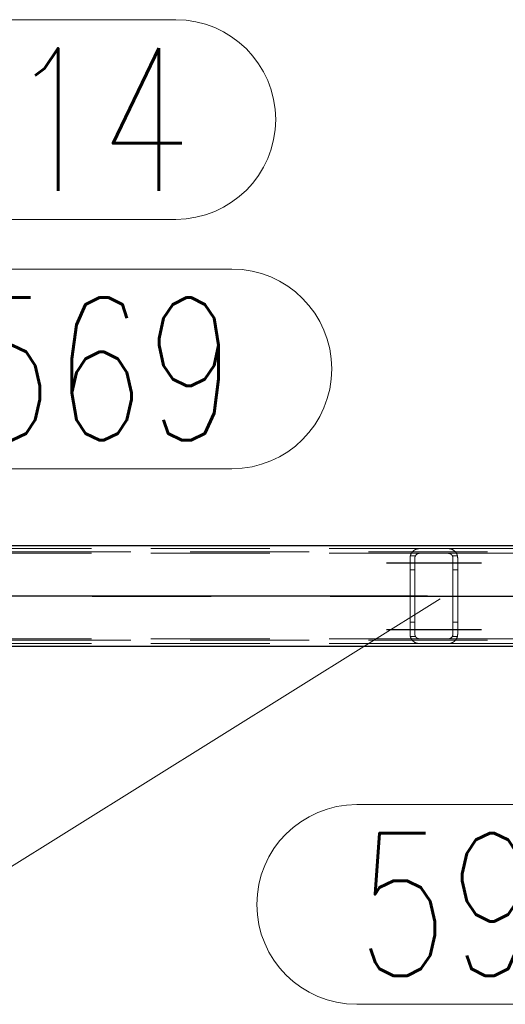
# Model space of a CAD drawing. Header units: millimetres. Extents: x -851 to 2, y 9346 to 10016.
# Tile 128 of 256: x -673 to -662, y 9567 to 9588. Entities that reach past the tile are written whole.
import ezdxf

# ---------------------------------------------------------------- set-up
doc = ezdxf.new("R2010")
doc.units = ezdxf.units.MM
doc.header["$LTSCALE"] = 10
doc.linetypes.add('HIDDEN', pattern=[0.375, 0.25, -0.125])
doc.linetypes.add('MITTE', pattern=[2, 1.25, -0.25, 0.25, -0.25])
for name, color, linetype, lineweight in [('PS_Hidden', 2, 'HIDDEN', 9), ('PS_Pos', 1, 'Continuous', 15), ('PS_Shape', 161, 'Continuous', 30), ('PS_SOLID', 7, 'Continuous', 30)]:
    doc.layers.add(name, color=color, linetype=linetype, lineweight=lineweight)
doc.layers.add('PS_Mid', color=5, linetype='MITTE')
doc.styles.add('simplex', font='simplex.shx', dxfattribs={"width": 0.75})

# ---------------------------------------------------------------- blocks, each defined once
blk = doc.blocks.new('*X706')
at = {"layer": 'PS_Hidden', "color": 2, "linetype": 'HIDDEN'}
for p, q in [((-673.568, 9576.79), (-664.168, 9576.79)), ((-664.292, 9576.747), (-664.289, 9576.75)), ((-664.289, 9576.75), (-664.285, 9576.753)), ((-664.285, 9576.753), (-664.281, 9576.756)), ((-664.281, 9576.756), (-664.277, 9576.758)), ((-664.277, 9576.758), (-664.273, 9576.761)), ((-664.273, 9576.761), (-664.268, 9576.763)), ((-664.268, 9576.763), (-664.264, 9576.766)), ((-664.264, 9576.766), (-664.259, 9576.768)), ((-664.259, 9576.768), (-664.255, 9576.771)), ((-664.255, 9576.771), (-664.25, 9576.773)), ((-664.25, 9576.773), (-664.245, 9576.775)), ((-664.245, 9576.775), (-664.24, 9576.777)), ((-664.24, 9576.777), (-664.234, 9576.779)), ((-664.234, 9576.779), (-664.229, 9576.781)), ((-664.229, 9576.781), (-664.223, 9576.783)), ((-664.223, 9576.783), (-664.218, 9576.784)), ((-664.218, 9576.784), (-664.211, 9576.786)), ((-664.211, 9576.786), (-664.205, 9576.787)), ((-664.205, 9576.787), (-664.198, 9576.788)), ((-664.198, 9576.788), (-664.191, 9576.789)), ((-664.191, 9576.789), (-664.183, 9576.79)), ((-664.183, 9576.79), (-664.176, 9576.79)), ((-664.176, 9576.79), (-664.168, 9576.79)), ((-664.168, 9576.79), (-663.568, 9576.79)), ((-664.168, 9576.79), (-664.168, 9576.79)), ((-663.568, 9576.79), (-654.168, 9576.79)), ((-663.568, 9576.79), (-663.561, 9576.79)), ((-663.561, 9576.79), (-663.554, 9576.79)), ((-663.554, 9576.79), (-663.547, 9576.789)), ((-663.547, 9576.789), (-663.54, 9576.788)), ((-663.54, 9576.788), (-663.533, 9576.787)), ((-663.533, 9576.787), (-663.526, 9576.786)), ((-663.526, 9576.786), (-663.519, 9576.784)), ((-663.519, 9576.784), (-663.513, 9576.783)), ((-663.513, 9576.783), (-663.507, 9576.781)), ((-663.507, 9576.781), (-663.502, 9576.779)), ((-663.502, 9576.779), (-663.497, 9576.777)), ((-663.497, 9576.777), (-663.492, 9576.775)), ((-663.492, 9576.775), (-663.487, 9576.773)), ((-663.487, 9576.773), (-663.482, 9576.771)), ((-663.482, 9576.771), (-663.477, 9576.768)), ((-663.477, 9576.768), (-663.472, 9576.766)), ((-663.472, 9576.766), (-663.468, 9576.763)), ((-663.468, 9576.763), (-663.463, 9576.76)), ((-663.463, 9576.76), (-663.459, 9576.758)), ((-663.459, 9576.758), (-663.455, 9576.755)), ((-663.455, 9576.755), (-663.451, 9576.752)), ((-663.451, 9576.752), (-663.447, 9576.749)), ((-486.492, 9576.72), (-781.692, 9576.72)), ((-673.568, 9576.69), (-664.168, 9576.69)), ((-664.368, 9576.605), (-664.367, 9576.61)), ((-664.368, 9576.6), (-664.368, 9576.605)), ((-664.368, 9576.595), (-664.368, 9576.6)), ((-664.368, 9576.59), (-664.368, 9576.595)), ((-664.368, 9574.99), (-664.368, 9576.59)), ((-664.367, 9576.615), (-664.366, 9576.619)), ((-664.367, 9576.61), (-664.367, 9576.615)), ((-664.366, 9576.619), (-664.365, 9576.624)), ((-664.365, 9576.629), (-664.364, 9576.634)), ((-664.365, 9576.624), (-664.365, 9576.629)), ((-664.364, 9576.634), (-664.363, 9576.638)), ((-664.363, 9576.638), (-664.361, 9576.643)), ((-664.255, 9576.64), (-664.362, 9576.64)), ((-664.361, 9576.643), (-664.36, 9576.647)), ((-664.36, 9576.647), (-664.359, 9576.652)), ((-664.359, 9576.652), (-664.357, 9576.656)), ((-664.357, 9576.656), (-664.356, 9576.661)), ((-664.356, 9576.661), (-664.354, 9576.665)), ((-664.354, 9576.665), (-664.352, 9576.67)), ((-664.352, 9576.67), (-664.35, 9576.674)), ((-664.35, 9576.674), (-664.348, 9576.678)), ((-664.348, 9576.678), (-664.346, 9576.682)), ((-664.346, 9576.682), (-664.344, 9576.686)), ((-664.344, 9576.686), (-664.342, 9576.69)), ((-664.342, 9576.69), (-664.339, 9576.694)), ((-664.339, 9576.694), (-664.337, 9576.698)), ((-664.337, 9576.698), (-664.334, 9576.702)), ((-664.334, 9576.702), (-664.332, 9576.706)), ((-664.332, 9576.706), (-664.329, 9576.709)), ((-664.329, 9576.709), (-664.326, 9576.713)), ((-664.326, 9576.713), (-664.324, 9576.716)), ((-664.324, 9576.716), (-664.321, 9576.72)), ((-664.321, 9576.72), (-664.318, 9576.723)), ((-664.318, 9576.723), (-664.315, 9576.727)), ((-664.315, 9576.727), (-664.312, 9576.73)), ((-664.312, 9576.73), (-664.309, 9576.733)), ((-664.309, 9576.733), (-664.305, 9576.736)), ((-664.305, 9576.736), (-664.302, 9576.739)), ((-664.302, 9576.739), (-664.299, 9576.742)), ((-664.299, 9576.742), (-664.296, 9576.745)), ((-664.296, 9576.745), (-664.292, 9576.747)), ((-664.267, 9576.604), (-664.268, 9576.601)), ((-664.268, 9576.601), (-664.268, 9576.599)), ((-664.268, 9576.599), (-664.268, 9576.597)), ((-664.268, 9576.597), (-664.268, 9576.595)), ((-664.268, 9576.595), (-664.268, 9576.593)), ((-664.268, 9576.593), (-664.268, 9576.59)), ((-664.268, 9576.59), (-664.268, 9574.99)), ((-664.268, 9576.59), (-664.268, 9576.59)), ((-664.266, 9576.61), (-664.267, 9576.608)), ((-664.267, 9576.608), (-664.267, 9576.606)), ((-664.267, 9576.606), (-664.267, 9576.604)), ((-664.265, 9576.615), (-664.266, 9576.613)), ((-664.266, 9576.613), (-664.266, 9576.61)), ((-664.264, 9576.619), (-664.265, 9576.617)), ((-664.265, 9576.617), (-664.265, 9576.615)), ((-664.263, 9576.621), (-664.264, 9576.619)), ((-664.262, 9576.626), (-664.263, 9576.624)), ((-664.263, 9576.624), (-664.263, 9576.621)), ((-664.261, 9576.628), (-664.262, 9576.626)), ((-664.26, 9576.63), (-664.261, 9576.628)), ((-664.259, 9576.632), (-664.26, 9576.63)), ((-664.258, 9576.634), (-664.259, 9576.632)), ((-664.257, 9576.636), (-664.258, 9576.634)), ((-664.256, 9576.638), (-664.257, 9576.636)), ((-664.255, 9576.64), (-664.256, 9576.638)), ((-664.254, 9576.642), (-664.255, 9576.64)), ((-664.253, 9576.644), (-664.254, 9576.642)), ((-664.251, 9576.646), (-664.253, 9576.644)), ((-664.25, 9576.648), (-664.251, 9576.646)), ((-664.249, 9576.65), (-664.25, 9576.648)), ((-664.247, 9576.652), (-664.249, 9576.65)), ((-664.246, 9576.654), (-664.247, 9576.652)), ((-664.244, 9576.655), (-664.246, 9576.654)), ((-664.243, 9576.657), (-664.244, 9576.655)), ((-664.241, 9576.659), (-664.243, 9576.657)), ((-664.24, 9576.661), (-664.241, 9576.659)), ((-664.238, 9576.662), (-664.24, 9576.661)), ((-664.236, 9576.664), (-664.238, 9576.662)), ((-664.234, 9576.665), (-664.236, 9576.664)), ((-664.233, 9576.667), (-664.234, 9576.665)), ((-664.231, 9576.668), (-664.233, 9576.667)), ((-664.229, 9576.67), (-664.231, 9576.668)), ((-664.227, 9576.671), (-664.229, 9576.67)), ((-664.225, 9576.673), (-664.227, 9576.671)), ((-664.223, 9576.674), (-664.225, 9576.673)), ((-664.22, 9576.676), (-664.223, 9576.674)), ((-664.218, 9576.677), (-664.22, 9576.676)), ((-664.216, 9576.678), (-664.218, 9576.677)), ((-664.213, 9576.68), (-664.216, 9576.678)), ((-664.211, 9576.681), (-664.213, 9576.68)), ((-664.208, 9576.682), (-664.211, 9576.681)), ((-664.205, 9576.683), (-664.208, 9576.682)), ((-664.203, 9576.684), (-664.205, 9576.683)), ((-664.2, 9576.685), (-664.203, 9576.684)), ((-664.197, 9576.686), (-664.2, 9576.685)), ((-664.194, 9576.687), (-664.197, 9576.686)), ((-664.191, 9576.688), (-664.194, 9576.687)), ((-664.188, 9576.688), (-664.191, 9576.688)), ((-664.185, 9576.689), (-664.188, 9576.688)), ((-664.182, 9576.689), (-664.185, 9576.689)), ((-664.178, 9576.69), (-664.182, 9576.689)), ((-664.175, 9576.69), (-664.178, 9576.69)), ((-664.172, 9576.69), (-664.175, 9576.69)), ((-664.168, 9576.69), (-664.172, 9576.69)), ((-663.568, 9576.69), (-664.168, 9576.69)), ((-663.568, 9576.69), (-654.168, 9576.69)), ((-663.565, 9576.69), (-663.568, 9576.69)), ((-663.568, 9576.69), (-663.568, 9576.69)), ((-663.562, 9576.69), (-663.565, 9576.69)), ((-663.559, 9576.69), (-663.562, 9576.69)), ((-663.555, 9576.689), (-663.559, 9576.69)), ((-663.552, 9576.689), (-663.555, 9576.689)), ((-663.549, 9576.688), (-663.552, 9576.689)), ((-663.545, 9576.688), (-663.549, 9576.688)), ((-663.542, 9576.687), (-663.545, 9576.688)), ((-663.539, 9576.686), (-663.542, 9576.687)), ((-663.536, 9576.685), (-663.539, 9576.686)), ((-663.533, 9576.684), (-663.536, 9576.685)), ((-663.531, 9576.683), (-663.533, 9576.684)), ((-663.528, 9576.682), (-663.531, 9576.683)), ((-663.525, 9576.681), (-663.528, 9576.682)), ((-663.523, 9576.679), (-663.525, 9576.681)), ((-663.52, 9576.678), (-663.523, 9576.679)), ((-663.518, 9576.677), (-663.52, 9576.678)), ((-663.515, 9576.675), (-663.518, 9576.677)), ((-663.513, 9576.674), (-663.515, 9576.675)), ((-663.511, 9576.672), (-663.513, 9576.674)), ((-663.509, 9576.67), (-663.511, 9576.672)), ((-663.507, 9576.669), (-663.509, 9576.67)), ((-663.505, 9576.667), (-663.507, 9576.669)), ((-663.503, 9576.666), (-663.505, 9576.667)), ((-663.501, 9576.664), (-663.503, 9576.666)), ((-663.499, 9576.662), (-663.501, 9576.664)), ((-663.497, 9576.661), (-663.499, 9576.662)), ((-663.496, 9576.659), (-663.497, 9576.661)), ((-663.494, 9576.657), (-663.496, 9576.659)), ((-663.493, 9576.656), (-663.494, 9576.657)), ((-663.491, 9576.654), (-663.493, 9576.656)), ((-663.49, 9576.652), (-663.491, 9576.654)), ((-663.488, 9576.65), (-663.49, 9576.652)), ((-663.487, 9576.648), (-663.488, 9576.65)), ((-663.486, 9576.647), (-663.487, 9576.648)), ((-663.484, 9576.645), (-663.486, 9576.647)), ((-663.483, 9576.643), (-663.484, 9576.645)), ((-663.482, 9576.641), (-663.483, 9576.643)), ((-663.481, 9576.639), (-663.482, 9576.641)), ((-663.375, 9576.64), (-663.482, 9576.64)), ((-663.48, 9576.637), (-663.481, 9576.639)), ((-663.479, 9576.635), (-663.48, 9576.637)), ((-663.478, 9576.633), (-663.479, 9576.635)), ((-663.477, 9576.631), (-663.478, 9576.633)), ((-663.476, 9576.629), (-663.477, 9576.631)), ((-663.475, 9576.627), (-663.476, 9576.629)), ((-663.474, 9576.624), (-663.475, 9576.627)), ((-663.474, 9576.622), (-663.474, 9576.624)), ((-663.473, 9576.62), (-663.474, 9576.622)), ((-663.472, 9576.618), (-663.473, 9576.62)), ((-663.472, 9576.616), (-663.472, 9576.618)), ((-663.471, 9576.614), (-663.472, 9576.616)), ((-663.471, 9576.612), (-663.471, 9576.614)), ((-663.47, 9576.61), (-663.471, 9576.612)), ((-663.47, 9576.607), (-663.47, 9576.61)), ((-663.47, 9576.605), (-663.47, 9576.607)), ((-663.469, 9576.603), (-663.47, 9576.605)), ((-663.469, 9576.601), (-663.469, 9576.603)), ((-663.469, 9576.599), (-663.469, 9576.601)), ((-663.469, 9576.597), (-663.469, 9576.599)), ((-663.468, 9576.595), (-663.469, 9576.597)), ((-663.468, 9576.592), (-663.468, 9576.595)), ((-663.468, 9576.59), (-663.468, 9576.592)), ((-663.468, 9574.99), (-663.468, 9576.59)), ((-663.447, 9576.749), (-663.443, 9576.746)), ((-663.443, 9576.746), (-663.439, 9576.743)), ((-663.439, 9576.743), (-663.436, 9576.74)), ((-663.436, 9576.74), (-663.432, 9576.737)), ((-663.432, 9576.737), (-663.429, 9576.734)), ((-663.429, 9576.734), (-663.426, 9576.731)), ((-663.426, 9576.731), (-663.423, 9576.728)), ((-663.423, 9576.728), (-663.42, 9576.725)), ((-663.42, 9576.725), (-663.417, 9576.721)), ((-663.417, 9576.721), (-663.414, 9576.718)), ((-663.414, 9576.718), (-663.412, 9576.715)), ((-663.412, 9576.715), (-663.409, 9576.711)), ((-663.409, 9576.711), (-663.406, 9576.707)), ((-663.406, 9576.707), (-663.404, 9576.704)), ((-663.404, 9576.704), (-663.401, 9576.7)), ((-663.401, 9576.7), (-663.399, 9576.696)), ((-663.399, 9576.696), (-663.396, 9576.692)), ((-663.396, 9576.692), (-663.394, 9576.688)), ((-663.394, 9576.688), (-663.392, 9576.684)), ((-663.392, 9576.684), (-663.39, 9576.68)), ((-663.39, 9576.68), (-663.388, 9576.676)), ((-663.388, 9576.676), (-663.386, 9576.672)), ((-663.386, 9576.672), (-663.384, 9576.668)), ((-663.384, 9576.668), (-663.382, 9576.663)), ((-663.382, 9576.663), (-663.381, 9576.659)), ((-663.381, 9576.659), (-663.379, 9576.655)), ((-663.379, 9576.655), (-663.378, 9576.65)), ((-663.378, 9576.65), (-663.376, 9576.646)), ((-663.376, 9576.646), (-663.375, 9576.641)), ((-663.375, 9576.641), (-663.374, 9576.637)), ((-663.374, 9576.637), (-663.373, 9576.632)), ((-663.373, 9576.632), (-663.372, 9576.628)), ((-663.372, 9576.628), (-663.371, 9576.623)), ((-663.371, 9576.623), (-663.37, 9576.618)), ((-663.37, 9576.618), (-663.37, 9576.614)), ((-663.37, 9576.614), (-663.369, 9576.609)), ((-663.369, 9576.609), (-663.369, 9576.604)), ((-663.369, 9576.604), (-663.369, 9576.6)), ((-663.369, 9576.6), (-663.368, 9576.595)), ((-663.368, 9576.595), (-663.368, 9576.59)), ((-663.368, 9576.59), (-663.368, 9574.99)), ((-663.368, 9576.59), (-663.368, 9576.59)), ((-664.268, 9576.34), (-664.368, 9576.34)), ((-663.368, 9576.34), (-663.468, 9576.34)), ((-664.268, 9575.24), (-664.368, 9575.24)), ((-663.368, 9575.24), (-663.468, 9575.24)), ((-673.568, 9574.89), (-664.168, 9574.89)), ((-664.368, 9574.985), (-664.368, 9574.99)), ((-664.368, 9574.99), (-664.368, 9574.99)), ((-664.368, 9574.981), (-664.368, 9574.985)), ((-664.368, 9574.976), (-664.368, 9574.981)), ((-664.367, 9574.971), (-664.368, 9574.976)), ((-664.367, 9574.966), (-664.367, 9574.971)), ((-664.366, 9574.961), (-664.367, 9574.966)), ((-664.365, 9574.957), (-664.366, 9574.961)), ((-664.365, 9574.952), (-664.365, 9574.957)), ((-664.364, 9574.947), (-664.365, 9574.952)), ((-664.363, 9574.943), (-664.364, 9574.947)), ((-664.361, 9574.938), (-664.363, 9574.943)), ((-664.255, 9574.94), (-664.362, 9574.94)), ((-664.36, 9574.933), (-664.361, 9574.938)), ((-664.359, 9574.929), (-664.36, 9574.933)), ((-664.357, 9574.924), (-664.359, 9574.929)), ((-664.356, 9574.92), (-664.357, 9574.924)), ((-664.354, 9574.916), (-664.356, 9574.92)), ((-664.352, 9574.911), (-664.354, 9574.916)), ((-664.35, 9574.907), (-664.352, 9574.911)), ((-664.348, 9574.903), (-664.35, 9574.907)), ((-664.346, 9574.899), (-664.348, 9574.903)), ((-664.344, 9574.895), (-664.346, 9574.899)), ((-664.342, 9574.89), (-664.344, 9574.895)), ((-664.339, 9574.887), (-664.342, 9574.89)), ((-664.337, 9574.883), (-664.339, 9574.887)), ((-664.268, 9574.99), (-664.268, 9574.988)), ((-664.268, 9574.988), (-664.268, 9574.986)), ((-664.268, 9574.986), (-664.268, 9574.984)), ((-664.268, 9574.984), (-664.268, 9574.981)), ((-664.268, 9574.981), (-664.268, 9574.979)), ((-664.268, 9574.979), (-664.267, 9574.977)), ((-664.267, 9574.977), (-664.267, 9574.975)), ((-664.267, 9574.975), (-664.267, 9574.973)), ((-664.267, 9574.973), (-664.266, 9574.97)), ((-664.266, 9574.97), (-664.266, 9574.968)), ((-664.266, 9574.968), (-664.265, 9574.966)), ((-664.265, 9574.966), (-664.265, 9574.964)), ((-664.265, 9574.964), (-664.264, 9574.962)), ((-664.264, 9574.962), (-664.263, 9574.959)), ((-664.263, 9574.959), (-664.263, 9574.957)), ((-664.263, 9574.957), (-664.262, 9574.955)), ((-664.262, 9574.955), (-664.261, 9574.953)), ((-664.261, 9574.953), (-664.26, 9574.951)), ((-664.26, 9574.951), (-664.259, 9574.949)), ((-664.259, 9574.949), (-664.258, 9574.947)), ((-664.258, 9574.947), (-664.257, 9574.945)), ((-664.257, 9574.945), (-664.256, 9574.942)), ((-664.256, 9574.942), (-664.255, 9574.94)), ((-664.255, 9574.94), (-664.254, 9574.938)), ((-664.254, 9574.938), (-664.253, 9574.937)), ((-664.253, 9574.937), (-664.251, 9574.935)), ((-664.251, 9574.935), (-664.25, 9574.933)), ((-664.25, 9574.933), (-664.249, 9574.931)), ((-664.249, 9574.931), (-664.247, 9574.929)), ((-664.247, 9574.929), (-664.246, 9574.927)), ((-664.246, 9574.927), (-664.244, 9574.925)), ((-664.244, 9574.925), (-664.243, 9574.924)), ((-664.243, 9574.924), (-664.241, 9574.922)), ((-664.241, 9574.922), (-664.24, 9574.92)), ((-664.24, 9574.92), (-664.238, 9574.918)), ((-664.238, 9574.918), (-664.236, 9574.917)), ((-664.236, 9574.917), (-664.234, 9574.915)), ((-664.234, 9574.915), (-664.233, 9574.914)), ((-664.233, 9574.914), (-664.231, 9574.912)), ((-664.231, 9574.912), (-664.229, 9574.911)), ((-664.229, 9574.911), (-664.227, 9574.909)), ((-664.227, 9574.909), (-664.225, 9574.908)), ((-664.225, 9574.908), (-664.223, 9574.906)), ((-664.223, 9574.906), (-664.22, 9574.905)), ((-664.22, 9574.905), (-664.218, 9574.904)), ((-664.218, 9574.904), (-664.216, 9574.902)), ((-664.216, 9574.902), (-664.213, 9574.901)), ((-664.213, 9574.901), (-664.211, 9574.9)), ((-664.211, 9574.9), (-664.208, 9574.899)), ((-664.208, 9574.899), (-664.205, 9574.897)), ((-664.205, 9574.897), (-664.203, 9574.896)), ((-664.203, 9574.896), (-664.2, 9574.895)), ((-664.2, 9574.895), (-664.197, 9574.895)), ((-664.197, 9574.895), (-664.194, 9574.894)), ((-664.194, 9574.894), (-664.191, 9574.893)), ((-664.191, 9574.893), (-664.188, 9574.892)), ((-664.188, 9574.892), (-664.185, 9574.892)), ((-664.185, 9574.892), (-664.182, 9574.891)), ((-664.182, 9574.891), (-664.178, 9574.891)), ((-664.178, 9574.891), (-664.175, 9574.891)), ((-664.175, 9574.891), (-664.172, 9574.89)), ((-664.172, 9574.89), (-664.168, 9574.89)), ((-664.168, 9574.89), (-663.568, 9574.89)), ((-663.568, 9574.89), (-654.168, 9574.89)), ((-663.568, 9574.89), (-663.565, 9574.89)), ((-663.565, 9574.89), (-663.562, 9574.891)), ((-663.562, 9574.891), (-663.559, 9574.891)), ((-663.559, 9574.891), (-663.555, 9574.891)), ((-663.555, 9574.891), (-663.552, 9574.892)), ((-663.552, 9574.892), (-663.549, 9574.892)), ((-663.549, 9574.892), (-663.545, 9574.893)), ((-663.545, 9574.893), (-663.542, 9574.894)), ((-663.542, 9574.894), (-663.539, 9574.895)), ((-663.539, 9574.895), (-663.536, 9574.896)), ((-663.536, 9574.896), (-663.533, 9574.897)), ((-663.533, 9574.897), (-663.531, 9574.898)), ((-663.531, 9574.898), (-663.528, 9574.899)), ((-663.528, 9574.899), (-663.525, 9574.9)), ((-663.525, 9574.9), (-663.523, 9574.901)), ((-663.523, 9574.901), (-663.52, 9574.903)), ((-663.52, 9574.903), (-663.518, 9574.904)), ((-663.518, 9574.904), (-663.515, 9574.906)), ((-663.515, 9574.906), (-663.513, 9574.907)), ((-663.513, 9574.907), (-663.511, 9574.909)), ((-663.511, 9574.909), (-663.509, 9574.91)), ((-663.509, 9574.91), (-663.507, 9574.912)), ((-663.507, 9574.912), (-663.505, 9574.913)), ((-663.505, 9574.913), (-663.503, 9574.915)), ((-663.503, 9574.915), (-663.501, 9574.917)), ((-663.501, 9574.917), (-663.499, 9574.918)), ((-663.499, 9574.918), (-663.497, 9574.92)), ((-663.497, 9574.92), (-663.496, 9574.922)), ((-663.496, 9574.922), (-663.494, 9574.923)), ((-663.494, 9574.923), (-663.493, 9574.925)), ((-663.493, 9574.925), (-663.491, 9574.927)), ((-663.491, 9574.927), (-663.49, 9574.929)), ((-663.49, 9574.929), (-663.488, 9574.93)), ((-663.488, 9574.93), (-663.487, 9574.932)), ((-663.487, 9574.932), (-663.486, 9574.934)), ((-663.486, 9574.934), (-663.484, 9574.936)), ((-663.484, 9574.936), (-663.483, 9574.938)), ((-663.483, 9574.938), (-663.482, 9574.94)), ((-663.482, 9574.94), (-663.481, 9574.942)), ((-663.375, 9574.94), (-663.482, 9574.94)), ((-663.481, 9574.942), (-663.48, 9574.944)), ((-663.48, 9574.944), (-663.479, 9574.946)), ((-663.479, 9574.946), (-663.478, 9574.948)), ((-663.478, 9574.948), (-663.477, 9574.95)), ((-663.477, 9574.95), (-663.476, 9574.952)), ((-663.476, 9574.952), (-663.475, 9574.954)), ((-663.475, 9574.954), (-663.474, 9574.956)), ((-663.474, 9574.958), (-663.473, 9574.96)), ((-663.474, 9574.956), (-663.474, 9574.958)), ((-663.473, 9574.96), (-663.472, 9574.963)), ((-663.472, 9574.965), (-663.471, 9574.967)), ((-663.472, 9574.963), (-663.472, 9574.965)), ((-663.471, 9574.969), (-663.47, 9574.971)), ((-663.471, 9574.967), (-663.471, 9574.969)), ((-663.47, 9574.975), (-663.469, 9574.978)), ((-663.47, 9574.973), (-663.47, 9574.975)), ((-663.47, 9574.971), (-663.47, 9574.973)), ((-663.469, 9574.984), (-663.468, 9574.986)), ((-663.469, 9574.982), (-663.469, 9574.984)), ((-663.469, 9574.98), (-663.469, 9574.982)), ((-663.469, 9574.978), (-663.469, 9574.98)), ((-663.468, 9574.988), (-663.468, 9574.99)), ((-663.468, 9574.99), (-663.468, 9574.99)), ((-663.468, 9574.986), (-663.468, 9574.988)), ((-663.396, 9574.888), (-663.399, 9574.885)), ((-663.394, 9574.892), (-663.396, 9574.888)), ((-663.392, 9574.896), (-663.394, 9574.892)), ((-663.39, 9574.9), (-663.392, 9574.896)), ((-663.388, 9574.905), (-663.39, 9574.9)), ((-663.386, 9574.909), (-663.388, 9574.905)), ((-663.384, 9574.913), (-663.386, 9574.909)), ((-663.382, 9574.917), (-663.384, 9574.913)), ((-663.381, 9574.922), (-663.382, 9574.917)), ((-663.379, 9574.926), (-663.381, 9574.922)), ((-663.378, 9574.93), (-663.379, 9574.926)), ((-663.376, 9574.935), (-663.378, 9574.93)), ((-663.375, 9574.939), (-663.376, 9574.935)), ((-663.374, 9574.944), (-663.375, 9574.939)), ((-663.373, 9574.949), (-663.374, 9574.944)), ((-663.372, 9574.953), (-663.373, 9574.949)), ((-663.371, 9574.958), (-663.372, 9574.953)), ((-663.37, 9574.962), (-663.371, 9574.958)), ((-663.369, 9574.972), (-663.37, 9574.967)), ((-663.37, 9574.967), (-663.37, 9574.962)), ((-663.368, 9574.986), (-663.369, 9574.981)), ((-663.369, 9574.981), (-663.369, 9574.976)), ((-663.369, 9574.976), (-663.369, 9574.972)), ((-663.368, 9574.99), (-663.368, 9574.986)), ((-486.492, 9574.86), (-781.692, 9574.86)), ((-673.568, 9574.79), (-664.168, 9574.79)), ((-664.334, 9574.879), (-664.337, 9574.883)), ((-664.332, 9574.875), (-664.334, 9574.879)), ((-664.329, 9574.871), (-664.332, 9574.875)), ((-664.326, 9574.868), (-664.329, 9574.871)), ((-664.324, 9574.864), (-664.326, 9574.868)), ((-664.321, 9574.861), (-664.324, 9574.864)), ((-664.318, 9574.858), (-664.321, 9574.861)), ((-664.315, 9574.854), (-664.318, 9574.858)), ((-664.312, 9574.851), (-664.315, 9574.854)), ((-664.309, 9574.848), (-664.312, 9574.851)), ((-664.305, 9574.845), (-664.309, 9574.848)), ((-664.302, 9574.842), (-664.305, 9574.845)), ((-664.299, 9574.839), (-664.302, 9574.842)), ((-664.296, 9574.836), (-664.299, 9574.839)), ((-664.292, 9574.833), (-664.296, 9574.836)), ((-664.289, 9574.831), (-664.292, 9574.833)), ((-664.285, 9574.828), (-664.289, 9574.831)), ((-664.281, 9574.825), (-664.285, 9574.828)), ((-664.277, 9574.822), (-664.281, 9574.825)), ((-664.273, 9574.82), (-664.277, 9574.822)), ((-664.268, 9574.817), (-664.273, 9574.82)), ((-664.264, 9574.815), (-664.268, 9574.817)), ((-664.259, 9574.812), (-664.264, 9574.815)), ((-664.255, 9574.81), (-664.259, 9574.812)), ((-664.25, 9574.808), (-664.255, 9574.81)), ((-664.245, 9574.806), (-664.25, 9574.808)), ((-664.24, 9574.803), (-664.245, 9574.806)), ((-664.234, 9574.802), (-664.24, 9574.803)), ((-664.229, 9574.8), (-664.234, 9574.802)), ((-664.223, 9574.798), (-664.229, 9574.8)), ((-664.218, 9574.797), (-664.223, 9574.798)), ((-664.211, 9574.795), (-664.218, 9574.797)), ((-664.205, 9574.794), (-664.211, 9574.795)), ((-664.198, 9574.793), (-664.205, 9574.794)), ((-664.191, 9574.792), (-664.198, 9574.793)), ((-664.183, 9574.791), (-664.191, 9574.792)), ((-664.176, 9574.791), (-664.183, 9574.791)), ((-664.168, 9574.79), (-664.176, 9574.791)), ((-663.568, 9574.79), (-664.168, 9574.79)), ((-663.561, 9574.791), (-663.568, 9574.79)), ((-663.568, 9574.79), (-654.168, 9574.79)), ((-663.554, 9574.791), (-663.561, 9574.791)), ((-663.547, 9574.792), (-663.554, 9574.791)), ((-663.54, 9574.792), (-663.547, 9574.792)), ((-663.533, 9574.794), (-663.54, 9574.792)), ((-663.526, 9574.795), (-663.533, 9574.794)), ((-663.519, 9574.796), (-663.526, 9574.795)), ((-663.513, 9574.798), (-663.519, 9574.796)), ((-663.507, 9574.8), (-663.513, 9574.798)), ((-663.502, 9574.802), (-663.507, 9574.8)), ((-663.497, 9574.804), (-663.502, 9574.802)), ((-663.492, 9574.806), (-663.497, 9574.804)), ((-663.487, 9574.808), (-663.492, 9574.806)), ((-663.482, 9574.81), (-663.487, 9574.808)), ((-663.477, 9574.813), (-663.482, 9574.81)), ((-663.472, 9574.815), (-663.477, 9574.813)), ((-663.468, 9574.818), (-663.472, 9574.815)), ((-663.463, 9574.82), (-663.468, 9574.818)), ((-663.459, 9574.823), (-663.463, 9574.82)), ((-663.455, 9574.826), (-663.459, 9574.823)), ((-663.451, 9574.829), (-663.455, 9574.826)), ((-663.447, 9574.832), (-663.451, 9574.829)), ((-663.443, 9574.835), (-663.447, 9574.832)), ((-663.439, 9574.838), (-663.443, 9574.835)), ((-663.436, 9574.841), (-663.439, 9574.838)), ((-663.432, 9574.844), (-663.436, 9574.841)), ((-663.429, 9574.847), (-663.432, 9574.844)), ((-663.426, 9574.85), (-663.429, 9574.847)), ((-663.423, 9574.853), (-663.426, 9574.85)), ((-663.42, 9574.856), (-663.423, 9574.853)), ((-663.417, 9574.859), (-663.42, 9574.856)), ((-663.414, 9574.863), (-663.417, 9574.859)), ((-663.412, 9574.866), (-663.414, 9574.863)), ((-663.409, 9574.87), (-663.412, 9574.866)), ((-663.406, 9574.873), (-663.409, 9574.87)), ((-663.404, 9574.877), (-663.406, 9574.873)), ((-663.401, 9574.881), (-663.404, 9574.877)), ((-663.399, 9574.885), (-663.401, 9574.881))]:
    blk.add_line(p, q, dxfattribs=at)
at = {"layer": 'PS_Mid', "color": 5, "linetype": 'MITTE'}
for p, q in [((-664.868, 9576.49), (-663.768, 9576.49)), ((-664.868, 9576.49), (-663.768, 9576.49)), ((-663.968, 9576.49), (-662.868, 9576.49)), ((-663.968, 9576.49), (-662.868, 9576.49)), ((-484.003, 9575.79), (-784.181, 9575.79)), ((-686.052, 9575.79), (-631.684, 9575.79)), ((-663.868, 9575.79), (-663.868, 9575.79)), ((-664.868, 9575.09), (-663.768, 9575.09)), ((-664.868, 9575.09), (-663.768, 9575.09)), ((-663.968, 9575.09), (-662.868, 9575.09)), ((-663.968, 9575.09), (-662.868, 9575.09))]:
    blk.add_line(p, q, dxfattribs=at)
at = {"layer": 'PS_SOLID', "color": 7, "linetype": 'Continuous'}
for p, q in [((-486.492, 9576.85), (-781.692, 9576.85)), ((-486.492, 9574.73), (-781.692, 9574.73))]:
    blk.add_line(p, q, dxfattribs=at)
blk = doc.blocks.new('*X765')
at = {"color": 1}
for p, q in [((-673.794, 9582.668), (-668.115, 9582.668)), ((-683.868, 9575.79), (-680.894, 9580.568)), ((-680.894, 9580.568), (-675.894, 9580.568)), ((-673.794, 9578.468), (-668.115, 9578.468))]:
    blk.add_line(p, q, dxfattribs=at)
for centre, start, end in [((-673.794, 9580.568), 90, 270), ((-668.115, 9580.568), 270, 90)]:
    blk.add_arc(centre, 2.1, start, end, dxfattribs=at)
at = {"color": 30, "style": 'simplex', "width": 0.75}
blk.add_text('569', height=3, dxfattribs=at).set_placement((-673.794, 9579.068))
blk = doc.blocks.new('*X766')
at = {"color": 1}
for p, q in [((-674.759, 9587.915), (-669.295, 9587.915)), ((-683.868, 9576.998), (-681.859, 9585.815)), ((-681.859, 9585.815), (-676.859, 9585.815)), ((-674.759, 9583.715), (-669.295, 9583.715))]:
    blk.add_line(p, q, dxfattribs=at)
for centre, start, end in [((-674.759, 9585.815), 90, 270), ((-669.295, 9585.815), 270, 90)]:
    blk.add_arc(centre, 2.1, start, end, dxfattribs=at)
at = {"color": 30, "style": 'simplex', "width": 0.75}
blk.add_text('614', height=3, dxfattribs=at).set_placement((-674.759, 9584.315))
blk = doc.blocks.new('*X1349')
at = {"color": 1}
for p, q in [((-653.734, 9575.733), (-652.605, 9569.304)), ((-665.491, 9571.404), (-659.705, 9571.404)), ((-657.605, 9569.304), (-652.605, 9569.304)), ((-665.491, 9567.204), (-659.705, 9567.204))]:
    blk.add_line(p, q, dxfattribs=at)
for centre, start, end in [((-665.491, 9569.304), 90, 270), ((-659.705, 9569.304), 270, 90)]:
    blk.add_arc(centre, 2.1, start, end, dxfattribs=at)
at = {"color": 30, "style": 'simplex', "width": 0.75}
blk.add_text('590', height=3, dxfattribs=at).set_placement((-665.491, 9567.804))
blk = doc.blocks.new('*X1350')
at = {"color": 1}
for p, q in [((-643.734, 9575.733), (-652.605, 9569.304)), ((-665.491, 9571.404), (-659.705, 9571.404)), ((-657.605, 9569.304), (-652.605, 9569.304)), ((-665.491, 9567.204), (-659.705, 9567.204))]:
    blk.add_line(p, q, dxfattribs=at)
for centre, start, end in [((-665.491, 9569.304), 90, 270), ((-659.705, 9569.304), 270, 90)]:
    blk.add_arc(centre, 2.1, start, end, dxfattribs=at)
at = {"color": 30, "style": 'simplex', "width": 0.75}
blk.add_text('590', height=3, dxfattribs=at).set_placement((-665.491, 9567.804))
blk = doc.blocks.new('*X1351')
at = {"color": 1}
for p, q in [((-663.734, 9575.733), (-673.992, 9569.328)), ((-686.878, 9571.428), (-681.092, 9571.428)), ((-678.992, 9569.328), (-673.992, 9569.328)), ((-686.878, 9567.228), (-681.092, 9567.228))]:
    blk.add_line(p, q, dxfattribs=at)
for centre, start, end in [((-686.878, 9569.328), 90, 270), ((-681.092, 9569.328), 270, 90)]:
    blk.add_arc(centre, 2.1, start, end, dxfattribs=at)
at = {"color": 30, "style": 'simplex', "width": 0.75}
blk.add_text('590', height=3, dxfattribs=at).set_placement((-686.878, 9567.828))

msp = doc.modelspace()

# ---------------------------------------------------------------- block references
at = {"layer": 'PS_Pos'}
for name in ['*X766', '*X765', '*X1351', '*X1349', '*X1350']:
    msp.add_blockref(name, (0, 0), dxfattribs=at)
at = {"layer": 'PS_Shape', "color": 31}
msp.add_blockref('*X706', (0, 0), dxfattribs=at)

doc.saveas('drawing.dxf')
